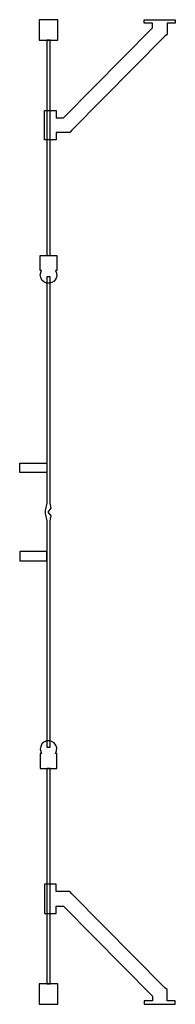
# Model space of a CAD drawing. Header units: inches. Extents: x -1.3 to 9.1, y 0 to 65.7.
import ezdxf

# ---------------------------------------------------------------- set-up
doc = ezdxf.new("R2010")
doc.units = ezdxf.units.IN
doc.layers.get('0').update_dxf_attribs({"true_color": 0xc2ced6})

msp = doc.modelspace()

# ---------------------------------------------------------------- linework, layer by layer
at = {"color": 254, "true_color": 0xdbd7c2}
for points in [[(0, 64.37), (1.236, 64.37), (1.236, 65.748), (0, 65.748), (0, 64.37)], [(0.343, 58.09), (0.343, 59.691), (1.13, 59.691), (1.13, 59.199), (1.614, 59.199), (7.561, 65.202), (7.561, 65.512), (7.01, 65.512), (7.01, 65.748), (9.096, 65.748), (9.096, 65.512), (8.545, 65.512), (8.545, 65), (8.545, 64.768), (8.403, 64.654), (2.169, 58.36), (2.054, 58.215), (1.13, 58.215), (1.13, 57.722), (0.343, 57.722), (0.343, 58.09)], [(0.736, 64.37), (0.5, 64.37), (0.5, 50), (0.736, 50), (0.736, 64.37)], [(0.067, 49), (0.067, 49.188), (0.067, 49.375), (0.067, 49.562), (0.067, 49.75), (0.067, 50), (0.191, 50), (0.378, 50), (0.566, 50), (0.753, 50), (0.94, 50), (1.128, 50), (1.169, 50), (1.169, 49.667), (1.169, 49.48), (1.169, 49.292), (1.169, 49), (1.095, 49), (1.155, 48.815), (1.165, 48.629), (1.113, 48.45), (1.004, 48.299), (0.85, 48.193), (0.67, 48.144), (0.485, 48.158), (0.314, 48.234), (0.178, 48.361), (0.093, 48.527), (0.068, 48.712), (0.142, 49), (0.067, 49)], [(0.736, 32.295), (0.796, 32.624), (0.588, 32.874), (0.796, 33.124), (0.736, 33.453), (0.736, 48.575), (0.5, 48.575), (0.5, 33.453), (0.397, 32.966), (0.397, 32.782), (0.5, 32.295), (0.5, 17.173), (0.736, 17.173), (0.736, 32.295)], [(0.5, 36.132), (0.5, 35.502), (-1.311, 35.502), (-1.311, 36.132), (0.5, 36.132)], [(0.5, 29.616), (0.5, 30.246), (-1.311, 30.246), (-1.311, 29.616), (0.5, 29.616)], [(0.067, 16.748), (0.067, 16.56), (0.067, 16.373), (0.067, 16.186), (0.067, 15.998), (0.067, 15.748), (0.191, 15.748), (0.378, 15.748), (0.566, 15.748), (0.753, 15.748), (0.94, 15.748), (1.128, 15.748), (1.169, 15.748), (1.169, 16.081), (1.169, 16.268), (1.169, 16.456), (1.169, 16.748), (1.095, 16.748), (1.155, 16.933), (1.165, 17.119), (1.113, 17.298), (1.004, 17.449), (0.85, 17.555), (0.67, 17.604), (0.485, 17.59), (0.314, 17.514), (0.178, 17.387), (0.093, 17.221), (0.068, 17.036), (0.142, 16.748), (0.067, 16.748)], [(0.736, 1.378), (0.736, 15.748), (0.5, 15.748), (0.5, 1.378), (0.736, 1.378)], [(0.343, 7.658), (0.343, 6.057), (1.13, 6.057), (1.13, 6.549), (1.614, 6.549), (7.561, 0.546), (7.561, 0.236), (7.01, 0.236), (7.01, 0), (9.096, 0), (9.096, 0.236), (8.545, 0.236), (8.545, 0.748), (8.545, 0.98), (8.403, 1.094), (2.169, 7.388), (2.054, 7.533), (1.13, 7.533), (1.13, 8.026), (0.343, 8.026), (0.343, 7.658)], [(1.236, 1.378), (0, 1.378), (0, 0), (1.236, 0), (1.236, 1.378)]]:
    msp.add_lwpolyline(points, close=True, dxfattribs=at)

doc.saveas('drawing.dxf')
